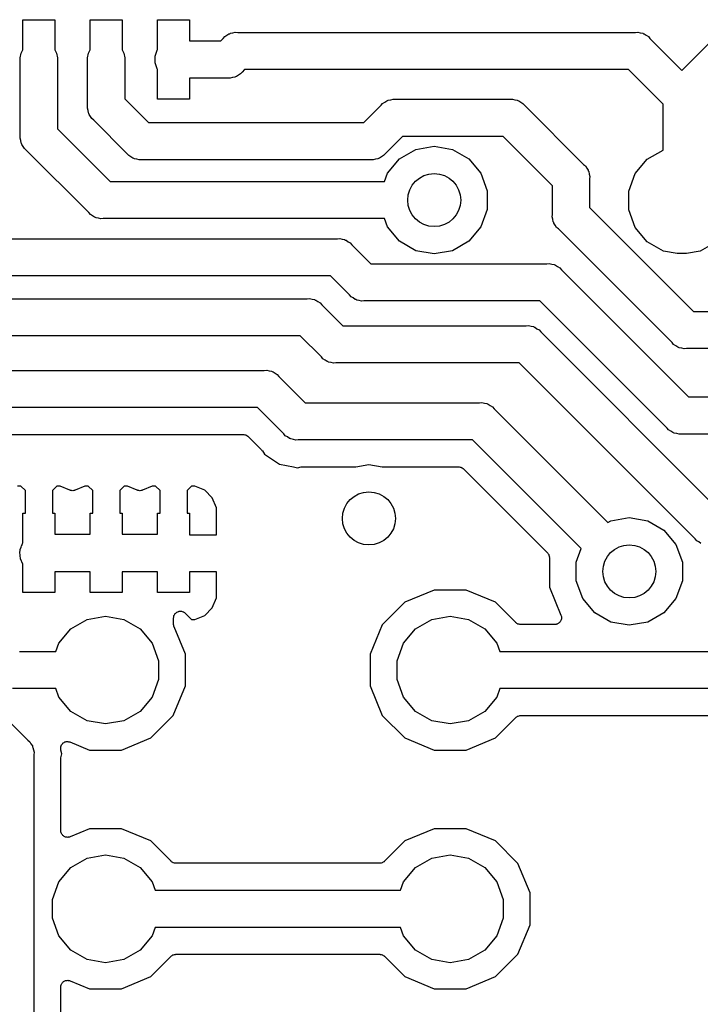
# Model space of a CAD drawing. Extents: x 66 to 115.1, y -104 to -36.7.
# Tile 7 of 10: x 75.4 to 88.2, y -55.3 to -36.7. Entities that reach past the tile are written whole.
import ezdxf

# ---------------------------------------------------------------- set-up
doc = ezdxf.new("R2010")
doc.units = 0
doc.header["$MEASUREMENT"] = 0
doc.layers.add('BLACK', color=7, linetype='CONTINUOUS')

msp = doc.modelspace()

# ---------------------------------------------------------------- linework, layer by layer
at = {"layer": 'BLACK', "linetype": 'CONTINUOUS'}
for p, q in [((75.445, -37.3096), (75.445, -36.74)), ((75.445, -36.74), (76.045, -36.74)), ((76.045, -36.74), (76.045, -37.3096)), ((76.715, -37.3096), (76.715, -36.74)), ((76.715, -36.74), (77.315, -36.74)), ((77.315, -36.74), (77.315, -37.3096)), ((77.985, -37.303), (77.985, -36.74)), ((77.985, -36.74), (78.585, -36.74)), ((78.585, -36.74), (78.585, -37.14)), ((79.175, -37.14), (79.2217, -37.0933)), ((79.2217, -37.0933), (79.2516, -37.0577)), ((79.2516, -37.0577), (79.2918, -37.0345)), ((79.2918, -37.0345), (79.3298, -37.0079)), ((79.3298, -37.0079), (79.3449, -37.0039)), ((79.3449, -37.0039), (79.3584, -36.996)), ((79.3584, -36.996), (79.4042, -36.988)), ((79.4042, -36.988), (79.449, -36.976)), ((79.449, -36.976), (79.4953, -36.98)), ((79.4953, -36.98), (86.9947, -36.98)), ((86.9947, -36.98), (87.041, -36.976)), ((87.041, -36.976), (87.0858, -36.988)), ((87.0858, -36.988), (87.1316, -36.996)), ((87.1316, -36.996), (87.1451, -37.0039)), ((87.1451, -37.0039), (87.1602, -37.0079)), ((87.1602, -37.0079), (87.1982, -37.0345)), ((87.1982, -37.0345), (87.2384, -37.0577)), ((87.2384, -37.0577), (87.2683, -37.0933)), ((87.2683, -37.0933), (87.87, -37.695)), ((77.9772, -37.3123), (77.985, -37.303)), ((78.585, -37.14), (79.175, -37.14)), ((87.87, -37.695), (88.4217, -37.1433)), ((75.395, -37.4594), (75.411, -37.3684)), ((75.395, -38.9247), (75.395, -37.4594)), ((75.411, -37.3684), (75.445, -37.3096)), ((76.045, -37.3096), (76.079, -37.3684)), ((76.079, -37.3684), (76.095, -37.4594)), ((76.095, -37.4594), (76.095, -38.795)), ((76.665, -37.4594), (76.681, -37.3684)), ((76.665, -38.3597), (76.665, -37.4594)), ((76.681, -37.3684), (76.715, -37.3096)), ((77.315, -37.3096), (77.349, -37.3684)), ((77.349, -37.3684), (77.365, -37.4594)), ((77.365, -37.4594), (77.365, -38.23)), ((77.935, -37.4283), (77.9772, -37.3123)), ((77.935, -37.5517), (77.935, -37.4283)), ((77.9772, -37.6677), (77.935, -37.5517)), ((77.985, -37.677), (77.9772, -37.6677)), ((77.985, -38.24), (77.985, -37.677)), ((79.3047, -37.84), (78.585, -37.84)), ((78.585, -37.84), (78.585, -38.24)), ((79.351, -37.844), (79.3047, -37.84)), ((79.3958, -37.832), (79.351, -37.844)), ((79.4416, -37.824), (79.3958, -37.832)), ((79.4551, -37.8161), (79.4416, -37.824)), ((79.4702, -37.8121), (79.4551, -37.8161)), ((79.5082, -37.7855), (79.4702, -37.8121)), ((79.5484, -37.7623), (79.5082, -37.7855)), ((79.5783, -37.7267), (79.5484, -37.7623)), ((79.625, -37.68), (79.5783, -37.7267)), ((86.865, -37.68), (79.625, -37.68)), ((87.52, -38.335), (86.865, -37.68)), ((77.365, -38.23), (77.815, -38.68)), ((76.661, -38.406), (76.665, -38.3597)), ((76.673, -38.4508), (76.661, -38.406)), ((78.585, -38.24), (77.985, -38.24)), ((81.871, -38.68), (82.1977, -38.3533)), ((82.1977, -38.3533), (82.2276, -38.3177)), ((82.2276, -38.3177), (82.2678, -38.2945)), ((82.2678, -38.2945), (82.3058, -38.2679)), ((82.3058, -38.2679), (82.3209, -38.2638)), ((82.3209, -38.2638), (82.3344, -38.256)), ((82.3344, -38.256), (82.3802, -38.248)), ((82.3802, -38.248), (82.425, -38.236)), ((82.425, -38.236), (82.4713, -38.24)), ((82.4713, -38.24), (84.6287, -38.24)), ((84.6287, -38.24), (84.675, -38.236)), ((84.675, -38.236), (84.7198, -38.248)), ((84.7198, -38.248), (84.7656, -38.256)), ((84.7656, -38.256), (84.7791, -38.2639)), ((84.7791, -38.2639), (84.7942, -38.2679)), ((84.7942, -38.2679), (84.8322, -38.2945)), ((84.8322, -38.2945), (84.8724, -38.3177)), ((84.8724, -38.3177), (84.9023, -38.3533)), ((84.9023, -38.3533), (86.0167, -39.4677)), ((87.52, -39.1974), (87.52, -38.335)), ((76.681, -38.4966), (76.673, -38.4508)), ((76.6889, -38.5101), (76.681, -38.4966)), ((76.6929, -38.5252), (76.6889, -38.5101)), ((76.7195, -38.5632), (76.6929, -38.5252)), ((76.7428, -38.6034), (76.7195, -38.5632)), ((76.7783, -38.6333), (76.7428, -38.6034)), ((77.4117, -39.2667), (76.7783, -38.6333)), ((77.815, -38.68), (81.871, -38.68)), ((75.391, -38.971), (75.395, -38.9247)), ((75.403, -39.0158), (75.391, -38.971)), ((76.095, -38.795), (77.09, -39.79)), ((82.601, -38.94), (82.2743, -39.2667)), ((84.499, -38.94), (82.601, -38.94)), ((85.43, -39.871), (84.499, -38.94)), ((75.411, -39.0616), (75.403, -39.0158)), ((75.4189, -39.0751), (75.411, -39.0616)), ((75.4229, -39.0902), (75.4189, -39.0751)), ((75.4495, -39.1282), (75.4229, -39.0902)), ((75.4727, -39.1684), (75.4495, -39.1282)), ((82.8527, -39.1858), (83.2, -39.1246)), ((83.2, -39.1246), (83.5473, -39.1858)), ((75.5083, -39.1983), (75.4727, -39.1684)), ((76.6867, -40.3767), (75.5083, -39.1983)), ((77.4416, -39.3022), (77.4117, -39.2667)), ((77.4818, -39.3255), (77.4416, -39.3022)), ((77.5198, -39.3521), (77.4818, -39.3255)), ((82.2042, -39.3255), (82.1662, -39.3521)), ((82.2444, -39.3022), (82.2042, -39.3255)), ((82.2743, -39.2667), (82.2444, -39.3022)), ((82.5473, -39.3621), (82.8527, -39.1858)), ((83.5473, -39.1858), (83.8527, -39.3621)), ((87.2173, -39.3721), (87.52, -39.1974)), ((77.5349, -39.3561), (77.5198, -39.3521)), ((77.5484, -39.364), (77.5349, -39.3561)), ((77.5942, -39.372), (77.5484, -39.364)), ((77.639, -39.384), (77.5942, -39.372)), ((77.6853, -39.38), (77.639, -39.384)), ((82.0007, -39.38), (77.6853, -39.38)), ((82.047, -39.384), (82.0007, -39.38)), ((82.0918, -39.372), (82.047, -39.384)), ((82.1376, -39.364), (82.0918, -39.372)), ((82.1511, -39.3561), (82.1376, -39.364)), ((82.1662, -39.3521), (82.1511, -39.3561)), ((82.3206, -39.6323), (82.5473, -39.3621)), ((83.8527, -39.3621), (84.0794, -39.6323)), ((86.0167, -39.4677), (86.0523, -39.4976)), ((86.0523, -39.4976), (86.0755, -39.5378)), ((86.9906, -39.6423), (87.2173, -39.3721)), ((82.2632, -39.79), (82.3206, -39.6323)), ((84.0794, -39.6323), (84.2, -39.9637)), ((86.0755, -39.5378), (86.1021, -39.5758)), ((86.1021, -39.5758), (86.1061, -39.5909)), ((86.1061, -39.5909), (86.114, -39.6044)), ((86.114, -39.6044), (86.122, -39.6502)), ((86.122, -39.6502), (86.134, -39.695)), ((86.134, -39.695), (86.13, -39.7413)), ((86.87, -39.9737), (86.9906, -39.6423)), ((77.09, -39.79), (82.2632, -39.79)), ((85.43, -40.4107), (85.43, -39.871)), ((86.13, -39.7413), (86.13, -40.281)), ((84.2, -39.9637), (84.2, -40.3163)), ((86.87, -40.3263), (86.87, -39.9737)), ((76.7166, -40.4123), (76.6867, -40.3767)), ((76.7568, -40.4355), (76.7166, -40.4123)), ((76.7948, -40.4621), (76.7568, -40.4355)), ((84.2, -40.3163), (84.0794, -40.6477)), ((85.426, -40.457), (85.43, -40.4107)), ((85.438, -40.5018), (85.426, -40.457)), ((86.13, -40.281), (88.089, -42.24)), ((86.9906, -40.6577), (86.87, -40.3263)), ((76.8099, -40.4661), (76.7948, -40.4621)), ((76.8234, -40.474), (76.8099, -40.4661)), ((76.8692, -40.482), (76.8234, -40.474)), ((76.914, -40.494), (76.8692, -40.482)), ((76.9603, -40.49), (76.914, -40.494)), ((82.2632, -40.49), (76.9603, -40.49)), ((82.3206, -40.6477), (82.2632, -40.49)), ((85.446, -40.5476), (85.438, -40.5018)), ((85.4539, -40.5611), (85.446, -40.5476)), ((85.4579, -40.5762), (85.4539, -40.5611)), ((85.4845, -40.6142), (85.4579, -40.5762)), ((85.5078, -40.6544), (85.4845, -40.6142)), ((82.5473, -40.9179), (82.3206, -40.6477)), ((84.0794, -40.6477), (83.8527, -40.9179)), ((85.5433, -40.6843), (85.5078, -40.6544)), ((87.6857, -42.8267), (85.5433, -40.6843)), ((87.2173, -40.9279), (86.9906, -40.6577)), ((73.975, -40.87), (81.3747, -40.87)), ((81.3747, -40.87), (81.421, -40.866)), ((81.421, -40.866), (81.4658, -40.878)), ((81.4658, -40.878), (81.5116, -40.886)), ((81.5116, -40.886), (81.5251, -40.8939)), ((81.5251, -40.8939), (81.5402, -40.8979)), ((81.5402, -40.8979), (81.5782, -40.9245)), ((81.5782, -40.9245), (81.6184, -40.9477)), ((81.6184, -40.9477), (81.6483, -40.9833)), ((81.6483, -40.9833), (82.005, -41.34)), ((82.8527, -41.0942), (82.5473, -40.9179)), ((83.8527, -40.9179), (83.5473, -41.0942)), ((87.5227, -41.1042), (87.2173, -40.9279)), ((88.5227, -40.9279), (88.2173, -41.1042)), ((83.2, -41.1554), (82.8527, -41.0942)), ((83.5473, -41.0942), (83.2, -41.1554)), ((87.7825, -41.15), (87.5227, -41.1042)), ((87.9575, -41.15), (87.7825, -41.15)), ((88.2173, -41.1042), (87.9575, -41.15)), ((82.005, -41.34), (85.3247, -41.34)), ((85.3247, -41.34), (85.371, -41.336)), ((85.371, -41.336), (85.4158, -41.348)), ((85.4158, -41.348), (85.4616, -41.356)), ((85.4616, -41.356), (85.4751, -41.3639)), ((85.4751, -41.3639), (85.4902, -41.3679)), ((85.4902, -41.3679), (85.5282, -41.3945)), ((81.245, -41.57), (73.8453, -41.57)), ((81.6017, -41.9267), (81.245, -41.57)), ((85.5282, -41.3945), (85.5684, -41.4178)), ((85.5684, -41.4178), (85.5983, -41.4533)), ((85.5983, -41.4533), (87.995, -43.85)), ((81.6316, -41.9623), (81.6017, -41.9267)), ((73.135, -42), (80.8047, -42)), ((80.8047, -42), (80.851, -41.996)), ((80.851, -41.996), (80.8958, -42.008)), ((80.8958, -42.008), (80.9416, -42.016)), ((80.9416, -42.016), (80.9551, -42.0239)), ((80.9551, -42.0239), (80.9702, -42.0279)), ((80.9702, -42.0279), (81.0082, -42.0545)), ((81.0082, -42.0545), (81.0484, -42.0777)), ((81.0484, -42.0777), (81.0783, -42.1133)), ((81.0783, -42.1133), (81.475, -42.51)), ((81.6718, -41.9855), (81.6316, -41.9623)), ((81.7098, -42.0121), (81.6718, -41.9855)), ((81.7249, -42.0161), (81.7098, -42.0121)), ((81.7384, -42.024), (81.7249, -42.0161)), ((81.7842, -42.032), (81.7384, -42.024)), ((81.829, -42.044), (81.7842, -42.032)), ((81.8753, -42.04), (81.829, -42.044)), ((85.195, -42.04), (81.8753, -42.04)), ((87.5917, -44.4367), (85.195, -42.04)), ((88.089, -42.24), (103.291, -42.24)), ((81.475, -42.51), (84.9347, -42.51)), ((84.9347, -42.51), (84.981, -42.506)), ((84.981, -42.506), (85.0258, -42.518)), ((85.0258, -42.518), (85.0716, -42.526)), ((85.0716, -42.526), (85.0851, -42.5339)), ((85.0851, -42.5339), (85.1002, -42.5379)), ((85.1002, -42.5379), (85.1382, -42.5645)), ((85.1382, -42.5645), (85.1784, -42.5877)), ((85.1784, -42.5877), (85.2083, -42.6233)), ((85.2083, -42.6233), (88.525, -45.94)), ((80.675, -42.7), (73.0053, -42.7)), ((81.0717, -43.0967), (80.675, -42.7)), ((87.7156, -42.8623), (87.6857, -42.8267)), ((87.7558, -42.8855), (87.7156, -42.8623)), ((87.7938, -42.9121), (87.7558, -42.8855)), ((87.8089, -42.9161), (87.7938, -42.9121)), ((87.8224, -42.924), (87.8089, -42.9161)), ((87.8682, -42.932), (87.8224, -42.924)), ((87.913, -42.944), (87.8682, -42.932)), ((87.9593, -42.94), (87.913, -42.944)), ((103.941, -42.94), (87.9593, -42.94)), ((81.1016, -43.1323), (81.0717, -43.0967)), ((81.1418, -43.1555), (81.1016, -43.1323)), ((81.1798, -43.1821), (81.1418, -43.1555)), ((81.1949, -43.1861), (81.1798, -43.1821)), ((81.2084, -43.194), (81.1949, -43.1861)), ((81.2542, -43.202), (81.2084, -43.194)), ((81.299, -43.214), (81.2542, -43.202)), ((81.3453, -43.21), (81.299, -43.214)), ((84.805, -43.21), (81.3453, -43.21)), ((88.1217, -46.5267), (84.805, -43.21)), ((72.575, -43.35), (79.9947, -43.35)), ((79.9947, -43.35), (80.041, -43.346)), ((80.041, -43.346), (80.0858, -43.358)), ((80.0858, -43.358), (80.1316, -43.366)), ((80.1316, -43.366), (80.1451, -43.3739)), ((80.1451, -43.3739), (80.1602, -43.3779)), ((80.1602, -43.3779), (80.1982, -43.4045)), ((80.1982, -43.4045), (80.2384, -43.4277)), ((80.2384, -43.4277), (80.2683, -43.4633)), ((80.2683, -43.4633), (80.765, -43.96)), ((80.765, -43.96), (84.0547, -43.96)), ((84.0547, -43.96), (84.101, -43.956)), ((84.101, -43.956), (84.1458, -43.968)), ((84.1458, -43.968), (84.1916, -43.976)), ((84.1916, -43.976), (84.2051, -43.9839)), ((84.2051, -43.9839), (84.2202, -43.9879)), ((87.995, -43.85), (101.595, -43.85)), ((79.865, -44.05), (72.4453, -44.05)), ((80.3617, -44.5467), (79.865, -44.05)), ((84.2202, -43.9879), (84.2582, -44.0145)), ((84.2582, -44.0145), (84.2984, -44.0377)), ((84.2984, -44.0377), (84.3283, -44.0733)), ((84.3283, -44.0733), (86.4744, -46.2195)), ((87.6216, -44.4723), (87.5917, -44.4367)), ((87.6618, -44.4955), (87.6216, -44.4723)), ((87.6998, -44.5221), (87.6618, -44.4955)), ((87.7149, -44.5261), (87.6998, -44.5221)), ((87.7284, -44.534), (87.7149, -44.5261)), ((87.7742, -44.542), (87.7284, -44.534)), ((87.819, -44.554), (87.7742, -44.542)), ((72.527, -44.558), (79.602, -44.558)), ((79.602, -44.558), (79.6075, -44.559)), ((79.6075, -44.559), (79.6131, -44.5585)), ((79.6131, -44.5585), (79.6291, -44.5628)), ((79.6291, -44.5628), (79.6454, -44.5657)), ((79.6454, -44.5657), (79.6503, -44.5685)), ((79.6503, -44.5685), (79.6557, -44.5699)), ((79.6557, -44.5699), (79.6693, -44.5794)), ((79.6693, -44.5794), (79.6836, -44.5877)), ((79.6836, -44.5877), (79.6872, -44.592)), ((79.6872, -44.592), (79.6918, -44.5952)), ((79.6918, -44.5952), (79.9447, -44.8481)), ((80.3916, -44.5823), (80.3617, -44.5467)), ((80.4318, -44.6055), (80.3916, -44.5823)), ((80.4698, -44.6321), (80.4318, -44.6055)), ((80.4849, -44.6361), (80.4698, -44.6321)), ((80.4984, -44.644), (80.4849, -44.6361)), ((80.5442, -44.652), (80.4984, -44.644)), ((80.589, -44.664), (80.5442, -44.652)), ((80.6353, -44.66), (80.589, -44.664)), ((83.925, -44.66), (80.6353, -44.66)), ((85.9731, -46.708), (83.925, -44.66)), ((87.8653, -44.55), (87.819, -44.554)), ((101.347, -44.55), (87.8653, -44.55)), ((79.9447, -44.8481), (79.9519, -44.8583)), ((79.9519, -44.8583), (79.9605, -44.8673)), ((79.9605, -44.8673), (80.0014, -44.9286)), ((80.0014, -44.9286), (80.2852, -45.1182)), ((80.2852, -45.1182), (80.5478, -45.1704)), ((80.5478, -45.1704), (80.5478, -45.1704)), ((80.5478, -45.1704), (80.62, -45.1848)), ((80.62, -45.1848), (80.6922, -45.1704)), ((80.6922, -45.1704), (80.7047, -45.1702)), ((80.7047, -45.1702), (80.717, -45.168)), ((80.717, -45.168), (81.7237, -45.168)), ((81.7237, -45.168), (81.97, -45.1246)), ((81.97, -45.1246), (82.2163, -45.168)), ((82.2163, -45.168), (83.662, -45.168)), ((83.662, -45.168), (83.6675, -45.169)), ((83.6675, -45.169), (83.6731, -45.1685)), ((83.6731, -45.1685), (83.6891, -45.1728)), ((83.6891, -45.1728), (83.7054, -45.1757)), ((83.7054, -45.1757), (83.7103, -45.1785)), ((83.7103, -45.1785), (83.7157, -45.1799)), ((83.7157, -45.1799), (83.7293, -45.1894)), ((83.7293, -45.1894), (83.7436, -45.1977)), ((83.7436, -45.1977), (83.7472, -45.202)), ((83.7472, -45.202), (83.7518, -45.2052)), ((83.7518, -45.2052), (85.3348, -46.7882)), ((75.4066, -45.532), (75.344, -45.532)), ((75.491, -45.6164), (75.4066, -45.532)), ((75.491, -46.04), (75.491, -45.6164)), ((76.0834, -45.532), (75.999, -45.6164)), ((75.999, -45.6164), (75.999, -46.04)), ((76.146, -45.532), (76.0834, -45.532)), ((76.3314, -45.6088), (76.146, -45.532)), ((76.3369, -45.61), (76.3314, -45.6088)), ((76.3418, -45.6126), (76.3369, -45.61)), ((76.3583, -45.6147), (76.3418, -45.6126)), ((76.3745, -45.6183), (76.3583, -45.6147)), ((76.38, -45.6176), (76.3745, -45.6183)), ((76.3855, -45.6183), (76.38, -45.6176)), ((76.4017, -45.6147), (76.3855, -45.6183)), ((76.4182, -45.6126), (76.4017, -45.6147)), ((76.4231, -45.61), (76.4182, -45.6126)), ((76.4286, -45.6088), (76.4231, -45.61)), ((76.614, -45.532), (76.4286, -45.6088)), ((76.6766, -45.532), (76.614, -45.532)), ((76.761, -45.6164), (76.6766, -45.532)), ((76.761, -46.04), (76.761, -45.6164)), ((77.3534, -45.532), (77.269, -45.6164)), ((77.269, -45.6164), (77.269, -46.04)), ((77.416, -45.532), (77.3534, -45.532)), ((77.6014, -45.6088), (77.416, -45.532)), ((77.6069, -45.61), (77.6014, -45.6088)), ((77.6118, -45.6126), (77.6069, -45.61)), ((77.6283, -45.6147), (77.6118, -45.6126)), ((77.6445, -45.6183), (77.6283, -45.6147)), ((77.65, -45.6176), (77.6445, -45.6183)), ((77.6555, -45.6183), (77.65, -45.6176)), ((77.6717, -45.6147), (77.6555, -45.6183)), ((77.6882, -45.6126), (77.6717, -45.6147)), ((77.6931, -45.61), (77.6882, -45.6126)), ((77.6986, -45.6088), (77.6931, -45.61)), ((77.884, -45.532), (77.6986, -45.6088)), ((77.9466, -45.532), (77.884, -45.532)), ((78.031, -45.6164), (77.9466, -45.532)), ((78.031, -46.04), (78.031, -45.6164)), ((78.6234, -45.532), (78.539, -45.6164)), ((78.539, -45.6164), (78.539, -46.04)), ((78.686, -45.532), (78.6234, -45.532)), ((78.8728, -45.6093), (78.686, -45.532)), ((79.0157, -45.7522), (78.8728, -45.6093)), ((79.093, -45.939), (79.0157, -45.7522)), ((79.093, -46.45), (79.093, -45.939)), ((75.445, -46.603), (75.445, -46.04)), ((75.445, -46.04), (75.491, -46.04)), ((75.999, -46.04), (76.045, -46.04)), ((76.045, -46.04), (76.045, -46.44)), ((76.715, -46.44), (76.715, -46.04)), ((76.715, -46.04), (76.761, -46.04)), ((77.269, -46.04), (77.315, -46.04)), ((77.315, -46.04), (77.315, -46.44)), ((77.985, -46.44), (77.985, -46.04)), ((77.985, -46.04), (78.031, -46.04)), ((78.539, -46.04), (78.585, -46.04)), ((78.585, -46.04), (78.585, -46.45)), ((86.4744, -46.2195), (86.5327, -46.1858)), ((86.5327, -46.1858), (86.88, -46.1246)), ((86.88, -46.1246), (87.2273, -46.1858)), ((87.2273, -46.1858), (87.5327, -46.3621)), ((87.5327, -46.3621), (87.7594, -46.6323)), ((76.045, -46.44), (76.715, -46.44)), ((77.315, -46.44), (77.985, -46.44)), ((78.585, -46.45), (79.093, -46.45)), ((88.1516, -46.5623), (88.1217, -46.5267)), ((88.1918, -46.5855), (88.1516, -46.5623)), ((88.2298, -46.6121), (88.1918, -46.5855)), ((75.386, -46.779), (75.395, -46.7453)), ((75.395, -46.7283), (75.4122, -46.6809)), ((75.395, -46.7453), (75.395, -46.7283)), ((75.4122, -46.6809), (75.4179, -46.6598)), ((75.4179, -46.6598), (75.4221, -46.6538)), ((75.4221, -46.6538), (75.4372, -46.6123)), ((75.4372, -46.6123), (75.445, -46.603)), ((85.88, -46.9637), (85.9731, -46.708)), ((87.7594, -46.6323), (87.88, -46.9637)), ((75.3967, -46.902), (75.386, -46.779)), ((75.445, -47.0055), (75.3967, -46.902)), ((85.3348, -46.7882), (85.338, -46.7928)), ((85.338, -46.7928), (85.3423, -46.7964)), ((85.3423, -46.7964), (85.3506, -46.8107)), ((85.3506, -46.8107), (85.3601, -46.8243)), ((85.3601, -46.8243), (85.3615, -46.8297)), ((85.3615, -46.8297), (85.3643, -46.8346)), ((85.3643, -46.8346), (85.3672, -46.8509)), ((85.3672, -46.8509), (85.3715, -46.8669)), ((85.3715, -46.8669), (85.371, -46.8725)), ((85.371, -46.8725), (85.372, -46.878)), ((85.372, -46.878), (85.372, -47.44)), ((75.445, -47.54), (75.445, -47.0055)), ((85.88, -47.3163), (85.88, -46.9637)), ((87.88, -46.9637), (87.88, -47.3163)), ((76.715, -47.15), (76.045, -47.15)), ((76.045, -47.15), (76.045, -47.54)), ((76.715, -47.54), (76.715, -47.15)), ((77.985, -47.15), (77.315, -47.15)), ((77.315, -47.15), (77.315, -47.54)), ((77.985, -47.54), (77.985, -47.15)), ((79.093, -47.15), (78.585, -47.15)), ((78.585, -47.15), (78.585, -47.54)), ((79.093, -47.641), (79.093, -47.15)), ((86.0006, -47.6477), (85.88, -47.3163)), ((87.88, -47.3163), (87.7594, -47.6477)), ((83.2, -47.492), (82.6458, -47.7216)), ((83.8, -47.492), (83.2, -47.492)), ((84.3542, -47.7216), (83.8, -47.492)), ((85.372, -47.44), (85.5901, -47.9664)), ((76.045, -47.54), (75.445, -47.54)), ((77.315, -47.54), (76.715, -47.54)), ((78.585, -47.54), (77.985, -47.54)), ((79.0157, -47.8278), (79.093, -47.641)), ((86.2273, -47.9179), (86.0006, -47.6477)), ((87.7594, -47.6477), (87.5327, -47.9179)), ((78.8728, -47.9707), (79.0157, -47.8278)), ((82.6458, -47.7216), (82.2216, -48.1458)), ((84.7374, -48.1048), (84.3542, -47.7216)), ((76.3473, -48.2221), (76.6527, -48.0458)), ((76.6527, -48.0458), (77, -47.9846)), ((77, -47.9846), (77.3473, -48.0458)), ((77.3473, -48.0458), (77.6527, -48.2221)), ((78.285, -48.0163), (78.2879, -47.9999)), ((78.285, -48.1364), (78.285, -48.0163)), ((78.2879, -47.9999), (78.2893, -47.9834)), ((78.2893, -47.9834), (78.2917, -47.9783)), ((78.2917, -47.9783), (78.2927, -47.9728)), ((78.2927, -47.9728), (78.301, -47.9584)), ((78.301, -47.9584), (78.308, -47.9434)), ((78.308, -47.9434), (78.3119, -47.9395)), ((78.3119, -47.9395), (78.3147, -47.9346)), ((78.3147, -47.9346), (78.3274, -47.924)), ((78.3274, -47.924), (78.3392, -47.9122)), ((78.3392, -47.9122), (78.3442, -47.9099)), ((78.3442, -47.9099), (78.3485, -47.9063)), ((78.3485, -47.9063), (78.3641, -47.9006)), ((78.3641, -47.9006), (78.3791, -47.8936)), ((78.3791, -47.8936), (78.3847, -47.8931)), ((78.3847, -47.8931), (78.3899, -47.8912)), ((78.3899, -47.8912), (78.4065, -47.8912)), ((78.4065, -47.8912), (78.4231, -47.8897)), ((78.4231, -47.8897), (78.4285, -47.8912)), ((78.4285, -47.8912), (78.4341, -47.8912)), ((78.4341, -47.8912), (78.4496, -47.8969)), ((78.4496, -47.8969), (78.4657, -47.9012)), ((78.4657, -47.9012), (78.4703, -47.9044)), ((78.4703, -47.9044), (78.4755, -47.9063)), ((78.4755, -47.9063), (78.4882, -47.9169)), ((78.4882, -47.9169), (78.5018, -47.9264)), ((78.5018, -47.9264), (78.6234, -48.048)), ((78.6234, -48.048), (78.686, -48.048)), ((78.686, -48.048), (78.8728, -47.9707)), ((82.8473, -48.2221), (83.1527, -48.0458)), ((83.1527, -48.0458), (83.5, -47.9846)), ((83.5, -47.9846), (83.8473, -48.0458)), ((83.8473, -48.0458), (84.1527, -48.2221)), ((85.5875, -48.0655), (85.5827, -48.0785)), ((85.5939, -48.0532), (85.5875, -48.0655)), ((85.5901, -47.9664), (85.5931, -47.9799)), ((85.5931, -47.9799), (85.5978, -47.9929)), ((85.5949, -48.0449), (85.5939, -48.0532)), ((85.5978, -48.0371), (85.5949, -48.0449)), ((85.5978, -47.9929), (85.5978, -48.0013)), ((85.5978, -48.0013), (85.5996, -48.0095)), ((85.5996, -48.0095), (85.5978, -48.0232)), ((85.5978, -48.0232), (85.5978, -48.0371)), ((86.5327, -48.0942), (86.2273, -47.9179)), ((87.5327, -47.9179), (87.2273, -48.0942)), ((76.1206, -48.4923), (76.3473, -48.2221)), ((77.6527, -48.2221), (77.8794, -48.4923)), ((78.2855, -48.1392), (78.285, -48.1364)), ((78.2851, -48.142), (78.2855, -48.1392)), ((78.2893, -48.1608), (78.2851, -48.142)), ((78.2927, -48.1799), (78.2893, -48.1608)), ((78.2941, -48.1823), (78.2927, -48.1799)), ((78.2947, -48.185), (78.2941, -48.1823)), ((78.508, -48.7), (78.2947, -48.185)), ((82.2216, -48.1458), (81.992, -48.7)), ((82.6206, -48.4923), (82.8473, -48.2221)), ((84.1527, -48.2221), (84.3794, -48.4923)), ((84.742, -48.108), (84.7374, -48.1048)), ((84.7456, -48.1123), (84.742, -48.108)), ((84.76, -48.1206), (84.7456, -48.1123)), ((84.7736, -48.1301), (84.76, -48.1206)), ((84.779, -48.1315), (84.7736, -48.1301)), ((84.7838, -48.1343), (84.779, -48.1315)), ((84.8001, -48.1372), (84.7838, -48.1343)), ((84.8162, -48.1415), (84.8001, -48.1372)), ((84.8217, -48.141), (84.8162, -48.1415)), ((84.8272, -48.142), (84.8217, -48.141)), ((85.4727, -48.142), (84.8272, -48.142)), ((85.4864, -48.1396), (85.4727, -48.142)), ((85.5002, -48.139), (85.4864, -48.1396)), ((85.5079, -48.1358), (85.5002, -48.139)), ((85.5162, -48.1343), (85.5079, -48.1358)), ((85.5282, -48.1274), (85.5162, -48.1343)), ((85.541, -48.1221), (85.5282, -48.1274)), ((85.5471, -48.1165), (85.541, -48.1221)), ((85.5544, -48.1123), (85.5471, -48.1165)), ((85.5633, -48.1017), (85.5544, -48.1123)), ((85.5735, -48.0923), (85.5633, -48.1017)), ((85.5773, -48.0849), (85.5735, -48.0923)), ((85.5827, -48.0785), (85.5773, -48.0849)), ((86.88, -48.1554), (86.5327, -48.0942)), ((87.2273, -48.0942), (86.88, -48.1554)), ((73.555, -48.34), (75.5367, -50.3217)), ((76.0632, -48.65), (76.1206, -48.4923)), ((77.8794, -48.4923), (78, -48.8237)), ((82.5, -48.8237), (82.6206, -48.4923)), ((84.3794, -48.4923), (84.4368, -48.65)), ((75.38, -48.65), (76.0632, -48.65)), ((78.508, -49.3), (78.508, -48.7)), ((81.992, -48.7), (81.992, -49.3)), ((84.4368, -48.65), (91.0632, -48.65)), ((78, -48.8237), (78, -49.1763)), ((82.5, -49.1763), (82.5, -48.8237)), ((78, -49.1763), (77.8794, -49.5077)), ((82.6206, -49.5077), (82.5, -49.1763)), ((76.0632, -49.35), (75.2503, -49.35)), ((76.1206, -49.5077), (76.0632, -49.35)), ((78.2784, -49.8542), (78.508, -49.3)), ((81.992, -49.3), (82.2216, -49.8542)), ((84.4368, -49.35), (84.3794, -49.5077)), ((91.0632, -49.35), (84.4368, -49.35)), ((76.3473, -49.7779), (76.1206, -49.5077)), ((77.8794, -49.5077), (77.6527, -49.7779)), ((82.8473, -49.7779), (82.6206, -49.5077)), ((84.3794, -49.5077), (84.1527, -49.7779)), ((76.6527, -49.9542), (76.3473, -49.7779)), ((77.6527, -49.7779), (77.3473, -49.9542)), ((77.8542, -50.2784), (78.2784, -49.8542)), ((82.2216, -49.8542), (82.6458, -50.2784)), ((83.1527, -49.9542), (82.8473, -49.7779)), ((84.1527, -49.7779), (83.8473, -49.9542)), ((84.3542, -50.2784), (84.7374, -49.8952)), ((84.7374, -49.8952), (84.742, -49.892)), ((84.742, -49.892), (84.7456, -49.8877)), ((84.7456, -49.8877), (84.76, -49.8794)), ((84.76, -49.8794), (84.7736, -49.8699)), ((84.7736, -49.8699), (84.779, -49.8685)), ((84.779, -49.8685), (84.7838, -49.8657)), ((84.7838, -49.8657), (84.8001, -49.8628)), ((84.8001, -49.8628), (84.8162, -49.8585)), ((84.8162, -49.8585), (84.8217, -49.859)), ((84.8217, -49.859), (84.8272, -49.858)), ((84.8272, -49.858), (90.6728, -49.858)), ((77, -50.0154), (76.6527, -49.9542)), ((77.3473, -49.9542), (77, -50.0154)), ((83.5, -50.0154), (83.1527, -49.9542)), ((83.8473, -49.9542), (83.5, -50.0154)), ((77.3, -50.508), (77.8542, -50.2784)), ((82.6458, -50.2784), (83.2, -50.508)), ((83.8, -50.508), (84.3542, -50.2784)), ((75.5367, -50.3217), (75.5723, -50.3516)), ((75.5723, -50.3516), (75.5955, -50.3918)), ((75.5955, -50.3918), (75.6221, -50.4298)), ((75.6221, -50.4298), (75.6261, -50.4449)), ((75.6261, -50.4449), (75.634, -50.4584)), ((75.634, -50.4584), (75.642, -50.5042)), ((76.157, -50.4893), (76.1578, -50.4713)), ((76.1574, -50.4534), (76.1588, -50.4494)), ((76.1578, -50.4713), (76.1574, -50.4534)), ((76.1588, -50.4494), (76.159, -50.4452)), ((76.159, -50.4452), (76.1658, -50.4286)), ((76.1658, -50.4286), (76.1716, -50.4116)), ((76.1716, -50.4116), (76.1742, -50.4083)), ((76.1742, -50.4083), (76.1758, -50.4045)), ((76.1758, -50.4045), (76.188, -50.3912)), ((76.188, -50.3912), (76.1992, -50.3772)), ((76.1992, -50.3772), (76.2028, -50.375)), ((76.2028, -50.375), (76.2056, -50.3719)), ((76.2056, -50.3719), (76.2216, -50.3637)), ((76.2216, -50.3637), (76.2369, -50.3543)), ((76.2369, -50.3543), (76.241, -50.3535)), ((76.241, -50.3535), (76.2448, -50.3516)), ((76.2448, -50.3516), (76.2626, -50.3492)), ((76.2626, -50.3492), (76.2802, -50.3457)), ((76.2802, -50.3457), (76.2843, -50.3464)), ((76.2843, -50.3464), (76.2885, -50.3458)), ((76.2885, -50.3458), (76.306, -50.3497)), ((76.306, -50.3497), (76.3238, -50.3524)), ((76.3238, -50.3524), (76.3275, -50.3545)), ((76.3275, -50.3545), (76.3316, -50.3554)), ((76.3316, -50.3554), (76.7, -50.508)), ((75.642, -50.5042), (75.654, -50.549)), ((75.654, -50.549), (75.65, -50.5953)), ((75.65, -50.5953), (75.65, -60.245)), ((76.1583, -50.4933), (76.157, -50.4893)), ((76.158, -50.677), (76.1602, -50.6647)), ((76.1584, -50.4975), (76.1583, -50.4933)), ((76.1604, -50.5078), (76.1584, -50.4975)), ((76.1602, -50.6647), (76.1604, -50.6522)), ((76.1748, -50.58), (76.1604, -50.5078)), ((76.1604, -50.5078), (76.1604, -50.5078)), ((76.1604, -50.6522), (76.1748, -50.58)), ((76.7, -50.508), (77.3, -50.508)), ((83.2, -50.508), (83.8, -50.508)), ((76.158, -52.0265), (76.158, -50.677)), ((76.1604, -52.0401), (76.158, -52.0265)), ((76.161, -52.0539), (76.1604, -52.0401)), ((76.1642, -52.0617), (76.161, -52.0539)), ((76.1657, -52.0699), (76.1642, -52.0617)), ((76.1726, -52.0819), (76.1657, -52.0699)), ((76.1779, -52.0947), (76.1726, -52.0819)), ((76.1835, -52.1008), (76.1779, -52.0947)), ((76.1877, -52.1081), (76.1835, -52.1008)), ((76.1983, -52.117), (76.1877, -52.1081)), ((76.2077, -52.1272), (76.1983, -52.117)), ((76.2151, -52.1311), (76.2077, -52.1272)), ((76.2215, -52.1364), (76.2151, -52.1311)), ((76.2345, -52.1412), (76.2215, -52.1364)), ((76.2468, -52.1476), (76.2345, -52.1412)), ((76.2551, -52.1487), (76.2468, -52.1476)), ((76.2629, -52.1515), (76.2551, -52.1487)), ((76.2768, -52.1515), (76.2629, -52.1515)), ((76.2905, -52.1533), (76.2768, -52.1515)), ((76.2987, -52.1515), (76.2905, -52.1533)), ((76.3071, -52.1515), (76.2987, -52.1515)), ((76.3201, -52.1468), (76.3071, -52.1515)), ((76.3336, -52.1438), (76.3201, -52.1468)), ((76.7, -51.992), (76.3336, -52.1438)), ((77.3, -51.992), (76.7, -51.992)), ((77.8542, -52.2216), (77.3, -51.992)), ((83.2, -51.992), (82.6458, -52.2216)), ((83.8, -51.992), (83.2, -51.992)), ((84.3542, -52.2216), (83.8, -51.992)), ((78.2374, -52.6048), (77.8542, -52.2216)), ((82.6458, -52.2216), (82.2626, -52.6048)), ((84.7784, -52.6458), (84.3542, -52.2216)), ((76.6527, -52.5458), (77, -52.4846)), ((77, -52.4846), (77.3473, -52.5458)), ((83.1527, -52.5458), (83.5, -52.4846)), ((83.5, -52.4846), (83.8473, -52.5458)), ((76.3473, -52.7221), (76.6527, -52.5458)), ((77.3473, -52.5458), (77.6527, -52.7221)), ((78.242, -52.608), (78.2374, -52.6048)), ((78.2456, -52.6123), (78.242, -52.608)), ((78.26, -52.6206), (78.2456, -52.6123)), ((78.2736, -52.6301), (78.26, -52.6206)), ((78.279, -52.6315), (78.2736, -52.6301)), ((78.2838, -52.6343), (78.279, -52.6315)), ((78.3001, -52.6372), (78.2838, -52.6343)), ((78.3162, -52.6415), (78.3001, -52.6372)), ((78.3217, -52.641), (78.3162, -52.6415)), ((78.3272, -52.642), (78.3217, -52.641)), ((82.1728, -52.642), (78.3272, -52.642)), ((82.1783, -52.641), (82.1728, -52.642)), ((82.1838, -52.6415), (82.1783, -52.641)), ((82.1999, -52.6372), (82.1838, -52.6415)), ((82.2162, -52.6343), (82.1999, -52.6372)), ((82.221, -52.6315), (82.2162, -52.6343)), ((82.2264, -52.6301), (82.221, -52.6315)), ((82.24, -52.6206), (82.2264, -52.6301)), ((82.2544, -52.6123), (82.24, -52.6206)), ((82.258, -52.608), (82.2544, -52.6123)), ((82.2626, -52.6048), (82.258, -52.608)), ((82.8473, -52.7221), (83.1527, -52.5458)), ((83.8473, -52.5458), (84.1527, -52.7221)), ((85.008, -53.2), (84.7784, -52.6458)), ((76.1206, -52.9923), (76.3473, -52.7221)), ((77.6527, -52.7221), (77.8794, -52.9923)), ((82.6206, -52.9923), (82.8473, -52.7221)), ((84.1527, -52.7221), (84.3794, -52.9923)), ((76, -53.3237), (76.1206, -52.9923)), ((77.8794, -52.9923), (77.9368, -53.15)), ((82.5632, -53.15), (82.6206, -52.9923)), ((84.3794, -52.9923), (84.5, -53.3237)), ((77.9368, -53.15), (82.5632, -53.15)), ((85.008, -53.8), (85.008, -53.2)), ((76, -53.6763), (76, -53.3237)), ((84.5, -53.3237), (84.5, -53.6763)), ((76.1206, -54.0077), (76, -53.6763)), ((84.5, -53.6763), (84.3794, -54.0077)), ((84.7784, -54.3542), (85.008, -53.8)), ((76.3473, -54.2779), (76.1206, -54.0077)), ((77.8794, -54.0077), (77.6527, -54.2779)), ((77.9368, -53.85), (77.8794, -54.0077)), ((82.5632, -53.85), (77.9368, -53.85)), ((82.6206, -54.0077), (82.5632, -53.85)), ((82.8473, -54.2779), (82.6206, -54.0077)), ((84.3794, -54.0077), (84.1527, -54.2779)), ((76.6527, -54.4542), (76.3473, -54.2779)), ((77.6527, -54.2779), (77.3473, -54.4542)), ((78.2456, -54.3877), (78.26, -54.3794)), ((78.26, -54.3794), (78.2736, -54.3699)), ((78.2736, -54.3699), (78.279, -54.3685)), ((78.279, -54.3685), (78.2838, -54.3657)), ((78.2838, -54.3657), (78.3001, -54.3628)), ((78.3001, -54.3628), (78.3162, -54.3585)), ((78.3162, -54.3585), (78.3217, -54.359)), ((78.3217, -54.359), (78.3272, -54.358)), ((78.3272, -54.358), (82.1728, -54.358)), ((82.1728, -54.358), (82.1783, -54.359)), ((82.1783, -54.359), (82.1838, -54.3585)), ((82.1838, -54.3585), (82.1999, -54.3628)), ((82.1999, -54.3628), (82.2162, -54.3657)), ((82.2162, -54.3657), (82.221, -54.3685)), ((82.221, -54.3685), (82.2264, -54.3699)), ((82.2264, -54.3699), (82.24, -54.3794)), ((82.24, -54.3794), (82.2544, -54.3877)), ((83.1527, -54.4542), (82.8473, -54.2779)), ((84.1527, -54.2779), (83.8473, -54.4542)), ((84.3542, -54.7784), (84.7784, -54.3542)), ((77, -54.5154), (76.6527, -54.4542)), ((77.3473, -54.4542), (77, -54.5154)), ((77.8542, -54.7784), (78.2374, -54.3952)), ((78.2374, -54.3952), (78.242, -54.392)), ((78.242, -54.392), (78.2456, -54.3877)), ((82.2544, -54.3877), (82.258, -54.392)), ((82.258, -54.392), (82.2626, -54.3952)), ((82.2626, -54.3952), (82.6458, -54.7784)), ((83.5, -54.5154), (83.1527, -54.4542)), ((83.8473, -54.4542), (83.5, -54.5154)), ((76.1642, -54.9383), (76.1657, -54.9301)), ((76.1657, -54.9301), (76.1726, -54.9181)), ((76.1726, -54.9181), (76.1779, -54.9053)), ((76.1779, -54.9053), (76.1835, -54.8992)), ((76.1835, -54.8992), (76.1877, -54.8919)), ((76.1877, -54.8919), (76.1983, -54.883)), ((76.1983, -54.883), (76.2077, -54.8728)), ((76.2077, -54.8728), (76.2151, -54.8689)), ((76.2151, -54.8689), (76.2215, -54.8636)), ((76.2215, -54.8636), (76.2345, -54.8588)), ((76.2345, -54.8588), (76.2468, -54.8524)), ((76.2468, -54.8524), (76.2551, -54.8513)), ((76.2551, -54.8513), (76.2629, -54.8485)), ((76.2629, -54.8485), (76.2768, -54.8485)), ((76.2768, -54.8485), (76.2905, -54.8467)), ((76.2905, -54.8467), (76.2987, -54.8485)), ((76.2987, -54.8485), (76.3071, -54.8485)), ((76.3071, -54.8485), (76.3201, -54.8532)), ((76.3201, -54.8532), (76.3336, -54.8562)), ((76.3336, -54.8562), (76.7, -55.008)), ((77.3, -55.008), (77.8542, -54.7784)), ((82.6458, -54.7784), (83.2, -55.008)), ((83.8, -55.008), (84.3542, -54.7784)), ((76.158, -54.9735), (76.1604, -54.9599)), ((76.158, -59.982), (76.158, -54.9735)), ((76.1604, -54.9599), (76.161, -54.9461)), ((76.161, -54.9461), (76.1642, -54.9383)), ((76.7, -55.008), (77.3, -55.008)), ((83.2, -55.008), (83.8, -55.008))]:
    msp.add_line(p, q, dxfattribs=at)
at = {"layer": 'BLACK'}
for centre in [(83.2, -40.14), (81.97, -46.14), (86.88, -47.14)]:
    msp.add_circle(centre, 0.5, dxfattribs=at)

doc.saveas('drawing.dxf')
